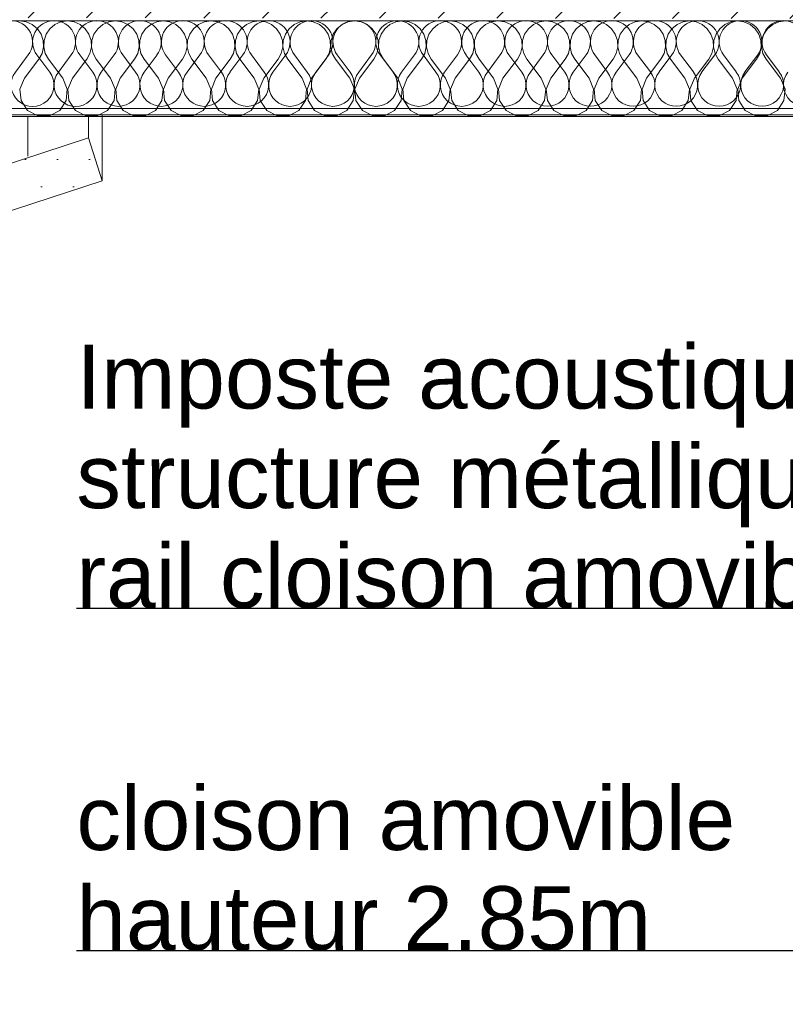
# Model space of a CAD drawing. Header units: millimetres. Extents: x 1516 to 53650, y -1776 to 7865.
# Tile 20 of 37: x 24091 to 25291, y 1966 to 3510. Entities that reach past the tile are written whole.
import ezdxf

# ---------------------------------------------------------------- set-up
doc = ezdxf.new("R2010")
doc.units = ezdxf.units.MM
doc.header["$MEASUREMENT"] = 0
for name, color, linetype in [('2D - Cotations pour 50ème.AL', 7, 'Continuous'), ('2D - Dessin général.AL', 7, 'Continuous'), ('Nouveau_2D - Dessin général.AL', 7, 'Continuous'), ('Nouveau_2D - Etiquettes.AL', 7, 'Continuous'), ('Nouveau__Plafonds.AL', 7, 'Continuous'), ('Nouveau__Toits - Toitures.AL', 7, 'Continuous')]:
    doc.layers.add(name, color=color, linetype=linetype)
doc.styles.add('STYLE_GENERE_1', font='arial.ttf')
doc.dimstyles.new('STYLE_GENERE__1', dxfattribs={"dimtxt": 0.18, "dimasz": 136.8, "dimexe": 0.18, "dimexo": 0.0625, "dimgap": 0, "dimtad": 0, "dimtih": 1, "dimtoh": 1, "dimdec": 4, "dimzin": 0, "dimdsep": 46, "dimcen": 0.09, "dimadec": 0, "dimazin": 0, "dimtfac": 1, "dimtdec": 4, "dimtmove": 0, "dimatfit": 3, "dimldrblk": 'ARROWHEAD_5', "dimfxl": 0, "dimtolj": 1, "dimtzin": 0, "dimarcsym": 0})
doc.dimstyles.new('STYLE_GENERE__2', dxfattribs={"dimtxt": 100, "dimasz": 71.25, "dimexe": 0.18, "dimexo": 0.0625, "dimgap": 0, "dimtad": 1, "dimtih": 1, "dimtoh": 1, "dimlfac": 0.001, "dimzin": 0, "dimdsep": 46, "dimtxsty": 'STYLE_GENERE_1', "dimblk": 'ARROWHEAD_6', "dimblk1": 'ARROWHEAD_6', "dimblk2": 'ARROWHEAD_6', "dimcen": 0.09, "dimse1": 1, "dimse2": 1, "dimclrd": 7, "dimclre": 7, "dimclrt": 7, "dimazin": 0, "dimtfac": 1, "dimtdec": 4, "dimtmove": 0, "dimatfit": 3, "dimfxl": 0, "dimtolj": 1, "dimtzin": 0, "dimarcsym": 0})

# ---------------------------------------------------------------- blocks, each defined once
blk = doc.blocks.new('*X5')
at = {"layer": 'Nouveau_2D - Dessin général.AL', "color": 7, "linetype": 'Continuous', "lineweight": 5}
for p, q in [((24101, 3506.6), (24090.8, 3508.1)), ((24110.5, 3502.5), (24101, 3506.6)), ((24155.5, 3506.6), (24146.1, 3502.5)), ((24165.8, 3508.1), (24155.5, 3506.6)), ((24176, 3506.6), (24165.8, 3508.1)), ((24185.5, 3502.5), (24176, 3506.6)), ((24230.5, 3506.6), (24221.1, 3502.5)), ((24240.8, 3508.1), (24230.5, 3506.6)), ((24251, 3506.6), (24240.8, 3508.1)), ((24260.5, 3502.5), (24251, 3506.6)), ((24305.5, 3506.6), (24296.1, 3502.5)), ((24315.8, 3508.1), (24305.5, 3506.6)), ((24326, 3506.6), (24315.8, 3508.1)), ((24335.5, 3502.5), (24326, 3506.6)), ((24380.5, 3506.6), (24371.1, 3502.5)), ((24390.8, 3508.1), (24380.5, 3506.6)), ((24401, 3506.6), (24390.8, 3508.1)), ((24410.5, 3502.5), (24401, 3506.6)), ((24455.5, 3506.6), (24446.1, 3502.5)), ((24465.8, 3508.1), (24455.5, 3506.6)), ((24476, 3506.6), (24465.8, 3508.1)), ((24485.5, 3502.5), (24476, 3506.6)), ((24530.5, 3506.6), (24521.1, 3502.5)), ((24540.8, 3508.1), (24530.5, 3506.6)), ((24551, 3506.6), (24540.8, 3508.1)), ((24560.5, 3502.5), (24551, 3506.6)), ((24605.5, 3506.6), (24596.1, 3502.5)), ((24615.8, 3508.1), (24605.5, 3506.6)), ((24626, 3506.6), (24615.8, 3508.1)), ((24635.5, 3502.5), (24626, 3506.6)), ((24680.5, 3506.6), (24671.1, 3502.5)), ((24690.8, 3508.1), (24680.5, 3506.6)), ((24701, 3506.6), (24690.8, 3508.1)), ((24710.5, 3502.5), (24701, 3506.6)), ((24755.5, 3506.6), (24746.1, 3502.5)), ((24765.8, 3508.1), (24755.5, 3506.6)), ((24776, 3506.6), (24765.8, 3508.1)), ((24785.5, 3502.5), (24776, 3506.6)), ((24830.5, 3506.6), (24821.1, 3502.5)), ((24840.8, 3508.1), (24830.5, 3506.6)), ((24851, 3506.6), (24840.8, 3508.1)), ((24860.5, 3502.5), (24851, 3506.6)), ((24905.5, 3506.6), (24896.1, 3502.5)), ((24915.8, 3508.1), (24905.5, 3506.6)), ((24926, 3506.6), (24915.8, 3508.1)), ((24935.5, 3502.5), (24926, 3506.6)), ((24980.5, 3506.6), (24971.1, 3502.5)), ((24990.8, 3508.1), (24980.5, 3506.6)), ((25001, 3506.6), (24990.8, 3508.1)), ((25010.5, 3502.5), (25001, 3506.6)), ((25055.5, 3506.6), (25046.1, 3502.5)), ((25065.8, 3508.1), (25055.5, 3506.6)), ((25076, 3506.6), (25065.8, 3508.1)), ((25085.5, 3502.5), (25076, 3506.6)), ((25130.5, 3506.6), (25121.1, 3502.5)), ((25140.8, 3508.1), (25130.5, 3506.6)), ((25151, 3506.6), (25140.8, 3508.1)), ((25160.5, 3502.5), (25151, 3506.6)), ((25205.5, 3506.6), (25196.1, 3502.5)), ((25215.8, 3508.1), (25205.5, 3506.6)), ((25226, 3506.6), (25215.8, 3508.1)), ((25235.5, 3502.5), (25226, 3506.6)), ((25280.5, 3506.6), (25271.1, 3502.5)), ((25290.8, 3508.1), (25280.5, 3506.6)), ((24118.5, 3495.9), (24110.5, 3502.5)), ((24124.3, 3487.3), (24118.5, 3495.9)), ((24138.1, 3495.9), (24132.2, 3487.3)), ((24146.1, 3502.5), (24138.1, 3495.9)), ((24193.5, 3495.9), (24185.5, 3502.5)), ((24199.3, 3487.3), (24193.5, 3495.9)), ((24213.1, 3495.9), (24207.2, 3487.3)), ((24221.1, 3502.5), (24213.1, 3495.9)), ((24268.5, 3495.9), (24260.5, 3502.5)), ((24274.3, 3487.3), (24268.5, 3495.9)), ((24288.1, 3495.9), (24282.2, 3487.3)), ((24296.1, 3502.5), (24288.1, 3495.9)), ((24343.5, 3495.9), (24335.5, 3502.5)), ((24349.3, 3487.3), (24343.5, 3495.9)), ((24363.1, 3495.9), (24357.2, 3487.3)), ((24371.1, 3502.5), (24363.1, 3495.9)), ((24418.5, 3495.9), (24410.5, 3502.5)), ((24424.3, 3487.3), (24418.5, 3495.9)), ((24438.1, 3495.9), (24432.2, 3487.3)), ((24446.1, 3502.5), (24438.1, 3495.9)), ((24493.5, 3495.9), (24485.5, 3502.5)), ((24499.3, 3487.3), (24493.5, 3495.9)), ((24513.1, 3495.9), (24507.2, 3487.3)), ((24521.1, 3502.5), (24513.1, 3495.9)), ((24568.5, 3495.9), (24560.5, 3502.5)), ((24574.3, 3487.3), (24568.5, 3495.9)), ((24588.1, 3495.9), (24582.2, 3487.3)), ((24596.1, 3502.5), (24588.1, 3495.9)), ((24643.5, 3495.9), (24635.5, 3502.5)), ((24649.3, 3487.3), (24643.5, 3495.9)), ((24663.1, 3495.9), (24657.2, 3487.3)), ((24671.1, 3502.5), (24663.1, 3495.9)), ((24718.5, 3495.9), (24710.5, 3502.5)), ((24724.3, 3487.3), (24718.5, 3495.9)), ((24738.1, 3495.9), (24732.2, 3487.3)), ((24746.1, 3502.5), (24738.1, 3495.9)), ((24793.5, 3495.9), (24785.5, 3502.5)), ((24799.3, 3487.3), (24793.5, 3495.9)), ((24813.1, 3495.9), (24807.2, 3487.3)), ((24821.1, 3502.5), (24813.1, 3495.9)), ((24868.5, 3495.9), (24860.5, 3502.5)), ((24874.3, 3487.3), (24868.5, 3495.9)), ((24888.1, 3495.9), (24882.2, 3487.3)), ((24896.1, 3502.5), (24888.1, 3495.9)), ((24943.5, 3495.9), (24935.5, 3502.5)), ((24949.3, 3487.3), (24943.5, 3495.9)), ((24963.1, 3495.9), (24957.2, 3487.3)), ((24971.1, 3502.5), (24963.1, 3495.9)), ((25018.5, 3495.9), (25010.5, 3502.5)), ((25024.3, 3487.3), (25018.5, 3495.9)), ((25038.1, 3495.9), (25032.2, 3487.3)), ((25046.1, 3502.5), (25038.1, 3495.9)), ((25093.5, 3495.9), (25085.5, 3502.5)), ((25099.3, 3487.3), (25093.5, 3495.9)), ((25113.1, 3495.9), (25107.2, 3487.3)), ((25121.1, 3502.5), (25113.1, 3495.9)), ((25168.5, 3495.9), (25160.5, 3502.5)), ((25174.3, 3487.3), (25168.5, 3495.9)), ((25188.1, 3495.9), (25182.2, 3487.3)), ((25196.1, 3502.5), (25188.1, 3495.9)), ((25243.5, 3495.9), (25235.5, 3502.5)), ((25249.3, 3487.3), (25243.5, 3495.9)), ((25263.1, 3495.9), (25257.2, 3487.3)), ((25271.1, 3502.5), (25263.1, 3495.9)), ((24127.6, 3477.5), (24124.3, 3487.3)), ((24128.1, 3467.2), (24127.6, 3477.5)), ((24128.9, 3477.5), (24128.4, 3467.2)), ((24132.2, 3487.3), (24128.9, 3477.5)), ((24202.6, 3477.5), (24199.3, 3487.3)), ((24203.1, 3467.2), (24202.6, 3477.5)), ((24203.9, 3477.5), (24203.4, 3467.2)), ((24207.2, 3487.3), (24203.9, 3477.5)), ((24277.6, 3477.5), (24274.3, 3487.3)), ((24278.1, 3467.2), (24277.6, 3477.5)), ((24278.9, 3477.5), (24278.4, 3467.2)), ((24282.2, 3487.3), (24278.9, 3477.5)), ((24352.6, 3477.5), (24349.3, 3487.3)), ((24353.1, 3467.2), (24352.6, 3477.5)), ((24353.9, 3477.5), (24353.4, 3467.2)), ((24357.2, 3487.3), (24353.9, 3477.5)), ((24427.6, 3477.5), (24424.3, 3487.3)), ((24428.1, 3467.2), (24427.6, 3477.5)), ((24428.9, 3477.5), (24428.4, 3467.2)), ((24432.2, 3487.3), (24428.9, 3477.5)), ((24502.6, 3477.5), (24499.3, 3487.3)), ((24503.1, 3467.2), (24502.6, 3477.5)), ((24503.9, 3477.5), (24503.4, 3467.2)), ((24507.2, 3487.3), (24503.9, 3477.5)), ((24577.6, 3477.5), (24574.3, 3487.3)), ((24578.1, 3467.2), (24577.6, 3477.5)), ((24578.9, 3477.5), (24578.4, 3467.2)), ((24582.2, 3487.3), (24578.9, 3477.5)), ((24652.6, 3477.5), (24649.3, 3487.3)), ((24653.1, 3467.2), (24652.6, 3477.5)), ((24653.9, 3477.5), (24653.4, 3467.2)), ((24657.2, 3487.3), (24653.9, 3477.5)), ((24727.6, 3477.5), (24724.3, 3487.3)), ((24728.1, 3467.2), (24727.6, 3477.5)), ((24728.9, 3477.5), (24728.4, 3467.2)), ((24732.2, 3487.3), (24728.9, 3477.5)), ((24802.6, 3477.5), (24799.3, 3487.3)), ((24803.1, 3467.2), (24802.6, 3477.5)), ((24803.9, 3477.5), (24803.4, 3467.2)), ((24807.2, 3487.3), (24803.9, 3477.5)), ((24877.6, 3477.5), (24874.3, 3487.3)), ((24878.1, 3467.2), (24877.6, 3477.5)), ((24878.9, 3477.5), (24878.4, 3467.2)), ((24882.2, 3487.3), (24878.9, 3477.5)), ((24952.6, 3477.5), (24949.3, 3487.3)), ((24953.1, 3467.2), (24952.6, 3477.5)), ((24953.9, 3477.5), (24953.4, 3467.2)), ((24957.2, 3487.3), (24953.9, 3477.5)), ((25027.6, 3477.5), (25024.3, 3487.3)), ((25028.1, 3467.2), (25027.6, 3477.5)), ((25028.9, 3477.5), (25028.4, 3467.2)), ((25032.2, 3487.3), (25028.9, 3477.5)), ((25102.6, 3477.5), (25099.3, 3487.3)), ((25103.1, 3467.2), (25102.6, 3477.5)), ((25103.9, 3477.5), (25103.4, 3467.2)), ((25107.2, 3487.3), (25103.9, 3477.5)), ((25177.6, 3477.5), (25174.3, 3487.3)), ((25178.1, 3467.2), (25177.6, 3477.5)), ((25178.9, 3477.5), (25178.4, 3467.2)), ((25182.2, 3487.3), (25178.9, 3477.5)), ((25252.6, 3477.5), (25249.3, 3487.3)), ((25253.1, 3467.2), (25252.6, 3477.5)), ((25253.9, 3477.5), (25253.4, 3467.2)), ((25257.2, 3487.3), (25253.9, 3477.5)), ((24125.8, 3457.1), (24128.1, 3467.2)), ((24128.4, 3467.2), (24130.8, 3457.1)), ((24200.8, 3457.1), (24203.1, 3467.2)), ((24203.4, 3467.2), (24205.8, 3457.1)), ((24275.8, 3457.1), (24278.1, 3467.2)), ((24278.4, 3467.2), (24280.8, 3457.1)), ((24350.8, 3457.1), (24353.1, 3467.2)), ((24353.4, 3467.2), (24355.8, 3457.1)), ((24425.8, 3457.1), (24428.1, 3467.2)), ((24428.4, 3467.2), (24430.8, 3457.1)), ((24500.8, 3457.1), (24503.1, 3467.2)), ((24503.4, 3467.2), (24505.8, 3457.1)), ((24575.8, 3457.1), (24578.1, 3467.2)), ((24578.4, 3467.2), (24580.8, 3457.1)), ((24650.8, 3457.1), (24653.1, 3467.2)), ((24653.4, 3467.2), (24655.8, 3457.1)), ((24725.8, 3457.1), (24728.1, 3467.2)), ((24728.4, 3467.2), (24730.8, 3457.1)), ((24800.8, 3457.1), (24803.1, 3467.2)), ((24803.4, 3467.2), (24805.8, 3457.1)), ((24875.8, 3457.1), (24878.1, 3467.2)), ((24878.4, 3467.2), (24880.8, 3457.1)), ((24950.8, 3457.1), (24953.1, 3467.2)), ((24953.4, 3467.2), (24955.8, 3457.1)), ((25025.8, 3457.1), (25028.1, 3467.2)), ((25028.4, 3467.2), (25030.8, 3457.1)), ((25100.8, 3457.1), (25103.1, 3467.2)), ((25103.4, 3467.2), (25105.8, 3457.1)), ((25175.8, 3457.1), (25178.1, 3467.2)), ((25178.4, 3467.2), (25180.8, 3457.1)), ((25250.8, 3457.1), (25253.1, 3467.2)), ((25253.4, 3467.2), (25255.8, 3457.1)), ((24098.3, 3418.1), (24120.8, 3448.1)), ((24120.8, 3448.1), (24125.8, 3457.1)), ((24130.8, 3457.1), (24135.8, 3448.1)), ((24158.3, 3418.1), (24135.8, 3448.1)), ((24173.3, 3418.1), (24195.8, 3448.1)), ((24195.8, 3448.1), (24200.8, 3457.1)), ((24205.8, 3457.1), (24210.8, 3448.1)), ((24233.3, 3418.1), (24210.8, 3448.1)), ((24248.3, 3418.1), (24270.8, 3448.1)), ((24270.8, 3448.1), (24275.8, 3457.1)), ((24280.8, 3457.1), (24285.8, 3448.1)), ((24308.3, 3418.1), (24285.8, 3448.1)), ((24323.3, 3418.1), (24345.8, 3448.1)), ((24345.8, 3448.1), (24350.8, 3457.1)), ((24355.8, 3457.1), (24360.8, 3448.1)), ((24383.3, 3418.1), (24360.8, 3448.1)), ((24398.3, 3418.1), (24420.8, 3448.1)), ((24420.8, 3448.1), (24425.8, 3457.1)), ((24430.8, 3457.1), (24435.8, 3448.1)), ((24458.3, 3418.1), (24435.8, 3448.1)), ((24473.3, 3418.1), (24495.8, 3448.1)), ((24495.8, 3448.1), (24500.8, 3457.1)), ((24505.8, 3457.1), (24510.8, 3448.1)), ((24533.3, 3418.1), (24510.8, 3448.1)), ((24548.3, 3418.1), (24570.8, 3448.1)), ((24570.8, 3448.1), (24575.8, 3457.1)), ((24580.8, 3457.1), (24585.8, 3448.1)), ((24608.3, 3418.1), (24585.8, 3448.1)), ((24623.3, 3418.1), (24645.8, 3448.1)), ((24645.8, 3448.1), (24650.8, 3457.1)), ((24655.8, 3457.1), (24660.8, 3448.1)), ((24683.3, 3418.1), (24660.8, 3448.1)), ((24698.3, 3418.1), (24720.8, 3448.1)), ((24720.8, 3448.1), (24725.8, 3457.1)), ((24730.8, 3457.1), (24735.8, 3448.1)), ((24758.3, 3418.1), (24735.8, 3448.1)), ((24773.3, 3418.1), (24795.8, 3448.1)), ((24795.8, 3448.1), (24800.8, 3457.1)), ((24805.8, 3457.1), (24810.8, 3448.1)), ((24833.3, 3418.1), (24810.8, 3448.1)), ((24848.3, 3418.1), (24870.8, 3448.1)), ((24870.8, 3448.1), (24875.8, 3457.1)), ((24880.8, 3457.1), (24885.8, 3448.1)), ((24908.3, 3418.1), (24885.8, 3448.1)), ((24923.3, 3418.1), (24945.8, 3448.1)), ((24945.8, 3448.1), (24950.8, 3457.1)), ((24955.8, 3457.1), (24960.8, 3448.1)), ((24983.3, 3418.1), (24960.8, 3448.1)), ((24998.3, 3418.1), (25020.8, 3448.1)), ((25020.8, 3448.1), (25025.8, 3457.1)), ((25030.8, 3457.1), (25035.8, 3448.1)), ((25058.3, 3418.1), (25035.8, 3448.1)), ((25073.3, 3418.1), (25095.8, 3448.1)), ((25095.8, 3448.1), (25100.8, 3457.1)), ((25105.8, 3457.1), (25110.8, 3448.1)), ((25133.3, 3418.1), (25110.8, 3448.1)), ((25148.3, 3418.1), (25170.8, 3448.1)), ((25170.8, 3448.1), (25175.8, 3457.1)), ((25180.8, 3457.1), (25185.8, 3448.1)), ((25208.3, 3418.1), (25185.8, 3448.1)), ((25223.3, 3418.1), (25245.8, 3448.1)), ((25245.8, 3448.1), (25250.8, 3457.1)), ((25255.8, 3457.1), (25260.8, 3448.1)), ((25283.3, 3418.1), (25260.8, 3448.1)), ((24098.3, 3418.1), (24091.2, 3401.2)), ((24165.4, 3401.2), (24158.3, 3418.1)), ((24173.3, 3418.1), (24166.2, 3401.2)), ((24240.4, 3401.2), (24233.3, 3418.1)), ((24248.3, 3418.1), (24241.2, 3401.2)), ((24315.4, 3401.2), (24308.3, 3418.1)), ((24323.3, 3418.1), (24316.2, 3401.2)), ((24390.4, 3401.2), (24383.3, 3418.1)), ((24398.3, 3418.1), (24391.2, 3401.2)), ((24465.4, 3401.2), (24458.3, 3418.1)), ((24473.3, 3418.1), (24466.2, 3401.2)), ((24540.4, 3401.2), (24533.3, 3418.1)), ((24548.3, 3418.1), (24541.2, 3401.2)), ((24615.4, 3401.2), (24608.3, 3418.1)), ((24623.3, 3418.1), (24616.2, 3401.2)), ((24690.4, 3401.2), (24683.3, 3418.1)), ((24698.3, 3418.1), (24691.2, 3401.2)), ((24765.4, 3401.2), (24758.3, 3418.1)), ((24773.3, 3418.1), (24766.2, 3401.2)), ((24840.4, 3401.2), (24833.3, 3418.1)), ((24848.3, 3418.1), (24841.2, 3401.2)), ((24915.4, 3401.2), (24908.3, 3418.1)), ((24923.3, 3418.1), (24916.2, 3401.2)), ((24990.4, 3401.2), (24983.3, 3418.1)), ((24998.3, 3418.1), (24991.2, 3401.2)), ((25065.4, 3401.2), (25058.3, 3418.1)), ((25073.3, 3418.1), (25066.2, 3401.2)), ((25140.4, 3401.2), (25133.3, 3418.1)), ((25148.3, 3418.1), (25141.2, 3401.2)), ((25215.4, 3401.2), (25208.3, 3418.1)), ((25223.3, 3418.1), (25216.2, 3401.2)), ((25290.4, 3401.2), (25283.3, 3418.1)), ((24091.2, 3401.2), (24092.9, 3383)), ((24163.6, 3383), (24165.4, 3401.2)), ((24166.2, 3401.2), (24167.9, 3383)), ((24238.6, 3383), (24240.4, 3401.2)), ((24241.2, 3401.2), (24242.9, 3383)), ((24313.6, 3383), (24315.4, 3401.2)), ((24316.2, 3401.2), (24317.9, 3383)), ((24388.6, 3383), (24390.4, 3401.2)), ((24391.2, 3401.2), (24392.9, 3383)), ((24463.6, 3383), (24465.4, 3401.2)), ((24466.2, 3401.2), (24467.9, 3383)), ((24538.6, 3383), (24540.4, 3401.2)), ((24541.2, 3401.2), (24542.9, 3383)), ((24613.6, 3383), (24615.4, 3401.2)), ((24616.2, 3401.2), (24617.9, 3383)), ((24688.6, 3383), (24690.4, 3401.2)), ((24691.2, 3401.2), (24692.9, 3383)), ((24763.6, 3383), (24765.4, 3401.2)), ((24766.2, 3401.2), (24767.9, 3383)), ((24838.6, 3383), (24840.4, 3401.2)), ((24841.2, 3401.2), (24842.9, 3383)), ((24913.6, 3383), (24915.4, 3401.2)), ((24916.2, 3401.2), (24917.9, 3383)), ((24988.6, 3383), (24990.4, 3401.2)), ((24991.2, 3401.2), (24992.9, 3383)), ((25063.6, 3383), (25065.4, 3401.2)), ((25066.2, 3401.2), (25067.9, 3383)), ((25138.6, 3383), (25140.4, 3401.2)), ((25141.2, 3401.2), (25142.9, 3383)), ((25213.6, 3383), (25215.4, 3401.2)), ((25216.2, 3401.2), (25217.9, 3383)), ((25288.6, 3383), (25290.4, 3401.2)), ((24092.9, 3383), (24103.1, 3367.8)), ((24153.5, 3367.8), (24163.6, 3383)), ((24167.9, 3383), (24178.1, 3367.8)), ((24228.5, 3367.8), (24238.6, 3383)), ((24242.9, 3383), (24253.1, 3367.8)), ((24303.5, 3367.8), (24313.6, 3383)), ((24317.9, 3383), (24328.1, 3367.8)), ((24378.5, 3367.8), (24388.6, 3383)), ((24392.9, 3383), (24403.1, 3367.8)), ((24453.5, 3367.8), (24463.6, 3383)), ((24467.9, 3383), (24478.1, 3367.8)), ((24528.5, 3367.8), (24538.6, 3383)), ((24542.9, 3383), (24553.1, 3367.8)), ((24603.5, 3367.8), (24613.6, 3383)), ((24617.9, 3383), (24628.1, 3367.8)), ((24678.5, 3367.8), (24688.6, 3383)), ((24692.9, 3383), (24703.1, 3367.8)), ((24753.5, 3367.8), (24763.6, 3383)), ((24767.9, 3383), (24778.1, 3367.8)), ((24828.5, 3367.8), (24838.6, 3383)), ((24842.9, 3383), (24853.1, 3367.8)), ((24903.5, 3367.8), (24913.6, 3383)), ((24917.9, 3383), (24928.1, 3367.8)), ((24978.5, 3367.8), (24988.6, 3383)), ((24992.9, 3383), (25003.1, 3367.8)), ((25053.5, 3367.8), (25063.6, 3383)), ((25067.9, 3383), (25078.1, 3367.8)), ((25128.5, 3367.8), (25138.6, 3383)), ((25142.9, 3383), (25153.1, 3367.8)), ((25203.5, 3367.8), (25213.6, 3383)), ((25217.9, 3383), (25228.1, 3367.8)), ((25278.5, 3367.8), (25288.6, 3383)), ((24103.1, 3367.8), (24119.2, 3359.2)), ((24137.4, 3359.2), (24153.5, 3367.8)), ((24178.1, 3367.8), (24194.2, 3359.2)), ((24212.4, 3359.2), (24228.5, 3367.8)), ((24253.1, 3367.8), (24269.2, 3359.2)), ((24287.4, 3359.2), (24303.5, 3367.8)), ((24328.1, 3367.8), (24344.2, 3359.2)), ((24362.4, 3359.2), (24378.5, 3367.8)), ((24403.1, 3367.8), (24419.2, 3359.2)), ((24437.4, 3359.2), (24453.5, 3367.8)), ((24478.1, 3367.8), (24494.2, 3359.2)), ((24512.4, 3359.2), (24528.5, 3367.8)), ((24553.1, 3367.8), (24569.2, 3359.2)), ((24587.4, 3359.2), (24603.5, 3367.8)), ((24628.1, 3367.8), (24644.2, 3359.2)), ((24662.4, 3359.2), (24678.5, 3367.8)), ((24703.1, 3367.8), (24719.2, 3359.2)), ((24737.4, 3359.2), (24753.5, 3367.8)), ((24778.1, 3367.8), (24794.2, 3359.2)), ((24812.4, 3359.2), (24828.5, 3367.8)), ((24853.1, 3367.8), (24869.2, 3359.2)), ((24887.4, 3359.2), (24903.5, 3367.8)), ((24928.1, 3367.8), (24944.2, 3359.2)), ((24962.4, 3359.2), (24978.5, 3367.8)), ((25003.1, 3367.8), (25019.2, 3359.2)), ((25037.4, 3359.2), (25053.5, 3367.8)), ((25078.1, 3367.8), (25094.2, 3359.2)), ((25112.4, 3359.2), (25128.5, 3367.8)), ((25153.1, 3367.8), (25169.2, 3359.2)), ((25187.4, 3359.2), (25203.5, 3367.8)), ((25228.1, 3367.8), (25244.2, 3359.2)), ((25262.4, 3359.2), (25278.5, 3367.8)), ((24119.2, 3359.2), (24137.4, 3359.2)), ((24194.2, 3359.2), (24212.4, 3359.2)), ((24269.2, 3359.2), (24287.4, 3359.2)), ((24344.2, 3359.2), (24362.4, 3359.2)), ((24419.2, 3359.2), (24437.4, 3359.2)), ((24494.2, 3359.2), (24512.4, 3359.2)), ((24569.2, 3359.2), (24587.4, 3359.2)), ((24644.2, 3359.2), (24662.4, 3359.2)), ((24719.2, 3359.2), (24737.4, 3359.2)), ((24794.2, 3359.2), (24812.4, 3359.2)), ((24869.2, 3359.2), (24887.4, 3359.2)), ((24944.2, 3359.2), (24962.4, 3359.2)), ((25019.2, 3359.2), (25037.4, 3359.2)), ((25094.2, 3359.2), (25112.4, 3359.2)), ((25169.2, 3359.2), (25187.4, 3359.2)), ((25244.2, 3359.2), (25262.4, 3359.2))]:
    blk.add_line(p, q, dxfattribs=at)
blk = doc.blocks.new('Hachure_1', base_point=(0, 0))
at = {"layer": 'Nouveau_2D - Dessin général.AL', "color": 7, "linetype": 'Continuous', "lineweight": 5, "flags": 128}
blk.add_lwpolyline([(20931.9, 3358.1), (20597.1, 3508.1), (28969.9, 3508.1), (28644.6, 3358.1)], close=True, dxfattribs=at)
at = {"layer": 'Nouveau_2D - Dessin général.AL', "color": 7, "linetype": 'Continuous', "lineweight": 5}
blk.add_blockref('*X5', (0, 0), dxfattribs=at)
blk = doc.blocks.new('ARROWHEAD_5')
at = {"linetype": 'Continuous', "lineweight": 0}
blk.add_hatch(color=0, dxfattribs=at).paths.add_polyline_path([(-1, 0.2679), (0, 0), (-1, -0.2679)])
at = {"color": 0, "linetype": 'Continuous', "lineweight": 0}
blk.add_line((0, 0), (-1, 0), dxfattribs=at)
blk = doc.blocks.new('*X22')
at = {"layer": 'Nouveau__Toits - Toitures.AL', "color": 7, "linetype": 'Continuous', "lineweight": 5}
for p, q in [((24084.1, 3427.8), (24104.3, 3454.7)), ((24137.9, 3427.8), (24117.7, 3454.7)), ((24151.4, 3427.8), (24171.5, 3454.7)), ((24205.2, 3427.8), (24185, 3454.7)), ((24218.6, 3427.8), (24238.8, 3454.7)), ((24272.4, 3427.8), (24252.2, 3454.7)), ((24285.9, 3427.8), (24306, 3454.7)), ((24339.7, 3427.8), (24319.5, 3454.7)), ((24353.1, 3427.8), (24373.3, 3454.8)), ((24406.9, 3427.9), (24386.8, 3454.8)), ((24420.4, 3427.9), (24440.6, 3454.8)), ((24474.2, 3427.9), (24454, 3454.8)), ((24487.6, 3427.9), (24507.8, 3454.8)), ((24541.5, 3427.9), (24521.3, 3454.8)), ((24554.9, 3427.9), (24575.1, 3454.8)), ((24608.7, 3427.9), (24588.5, 3454.8)), ((24622.2, 3427.9), (24642.3, 3454.8)), ((24676, 3427.9), (24655.8, 3454.8)), ((24689.4, 3427.9), (24709.6, 3454.8)), ((24743.2, 3427.9), (24723, 3454.8)), ((24756.7, 3427.9), (24776.8, 3454.8)), ((24810.5, 3427.9), (24790.3, 3454.8)), ((24823.9, 3427.9), (24844.1, 3454.8)), ((24877.7, 3427.9), (24857.6, 3454.8)), ((24891.2, 3427.9), (24911.4, 3454.8)), ((24945, 3427.9), (24924.8, 3454.8)), ((24958.4, 3427.9), (24978.6, 3454.8)), ((25012.2, 3427.9), (24992.1, 3454.8)), ((25025.7, 3427.9), (25045.9, 3454.9)), ((25079.5, 3428), (25059.3, 3454.9)), ((25093, 3428), (25113.1, 3454.9)), ((25146.8, 3428), (25126.6, 3454.9)), ((25160.2, 3428), (25180.4, 3454.9)), ((25214, 3428), (25193.8, 3454.9)), ((25227.5, 3428), (25247.6, 3454.9)), ((25281.3, 3428), (25261.1, 3454.9))]:
    blk.add_line(p, q, dxfattribs=at)
for centre, start, end in [((24077.4, 3474.9), 323.1384, 90.0083), ((24144.6, 3474.9), 90.0083, 216.8782), ((24144.6, 3474.9), 323.1384, 90.0083), ((24211.9, 3474.9), 90.0083, 216.8782), ((24211.9, 3474.9), 323.1384, 90.0083), ((24279.1, 3474.9), 90.0083, 216.8782), ((24279.1, 3474.9), 323.1384, 90.0083), ((24346.4, 3474.9), 90.0083, 216.8782), ((24346.4, 3474.9), 323.1384, 90.0083), ((24413.7, 3474.9), 90.0083, 216.8782), ((24413.7, 3474.9), 323.1384, 90.0083), ((24480.9, 3474.9), 90.0083, 216.8782), ((24480.9, 3474.9), 323.1384, 90.0083), ((24548.2, 3475), 90.0083, 216.8782), ((24548.2, 3475), 323.1384, 90.0083), ((24615.4, 3475), 90.0083, 216.8782), ((24615.4, 3475), 323.1384, 90.0083), ((24682.7, 3475), 90.0083, 216.8782), ((24682.7, 3475), 323.1384, 90.0083), ((24749.9, 3475), 90.0083, 216.8782), ((24749.9, 3475), 323.1384, 90.0083), ((24817.2, 3475), 90.0083, 216.8782), ((24817.2, 3475), 323.1384, 90.0083), ((24884.5, 3475), 90.0083, 216.8782), ((24884.5, 3475), 323.1384, 90.0083), ((24951.7, 3475), 90.0083, 216.8782), ((24951.7, 3475), 323.1384, 90.0083), ((25019, 3475), 90.0083, 216.8782), ((25019, 3475), 323.1384, 90.0083), ((25086.2, 3475), 90.0083, 216.8782), ((25086.2, 3475), 323.1384, 90.0083), ((25153.5, 3475), 90.0083, 216.8782), ((25153.5, 3475), 323.1384, 90.0083), ((25220.7, 3475.1), 90.0083, 216.8782), ((25220.7, 3475.1), 323.1384, 90.0083), ((25288, 3475.1), 90.0083, 216.8782), ((25288, 3475.1), 323.1384, 90.0083), ((24111, 3407.6), 143.1384, 36.8782), ((24178.3, 3407.6), 143.1384, 36.8782), ((24245.5, 3407.7), 143.1384, 36.8782), ((24312.8, 3407.7), 143.1384, 36.8782), ((24380, 3407.7), 143.1384, 36.8782), ((24447.3, 3407.7), 143.1384, 36.8782), ((24514.6, 3407.7), 143.1384, 36.8782), ((24581.8, 3407.7), 143.1384, 36.8782), ((24649.1, 3407.7), 143.1384, 36.8782), ((24716.3, 3407.7), 143.1384, 36.8782), ((24783.6, 3407.7), 143.1384, 36.8782), ((24850.8, 3407.7), 143.1384, 36.8782), ((24918.1, 3407.8), 143.1384, 36.8782), ((24985.3, 3407.8), 143.1384, 36.8782), ((25052.6, 3407.8), 143.1384, 36.8782), ((25119.9, 3407.8), 143.1384, 36.8782), ((25187.1, 3407.8), 143.1384, 36.8782), ((25254.4, 3407.8), 143.1384, 36.8782), ((25321.6, 3407.8), 143.1384, 36.8782)]:
    blk.add_arc(centre, 33.6, start, end, dxfattribs=at)
blk = doc.blocks.new('Élément de coupe_9')
at = {"layer": 'Nouveau__Toits - Toitures.AL', "color": 7, "linetype": 'Continuous', "lineweight": 15}
for p, q in [((29208.6, 3371.4), (20352.6, 3370.1)), ((25912.2, 3360.8), (20352.6, 3360))]:
    blk.add_line(p, q, dxfattribs=at)
at = {"layer": 'Nouveau__Toits - Toitures.AL', "lineweight": 0}
blk.add_blockref('*X22', (0, 0), dxfattribs=at)
blk = doc.blocks.new('Élément de coupe_75')
at = {"layer": 'Nouveau__Plafonds.AL', "linetype": 'Continuous', "lineweight": 0, "true_color": 0x000000}
h = blk.add_hatch(dxfattribs=at)
h.set_pattern_fill('Plâtre___Carreau', color=18, style=0, pattern_type=2)
h.set_pattern_definition([(0, (0, 0), (0, 86.60254), [0, -50]), (0, (25, 43.3), (0, 86.60254), [0, -50])])
h.paths.add_polyline_path([(22629.2, 2810.2), (22650.8, 2743), (24220.1, 3257.4), (24198.5, 3324.6)])
at = {"layer": 'Nouveau__Plafonds.AL', "color": 7, "linetype": 'Continuous', "lineweight": 5}
for p, q in [((22629.2, 3360.3), (22629.2, 2810.2)), ((24198.5, 3360.6), (24198.5, 3324.6)), ((24220.1, 3360.6), (24220.1, 3257.4)), ((24198.5, 3324.6), (22629.2, 2810.2)), ((24198.5, 3324.6), (24220.1, 3257.4)), ((24220.1, 3257.4), (22650.8, 2743)), ((22629.2, 2810.2), (22650.8, 2743))]:
    blk.add_line(p, q, dxfattribs=at)
blk = doc.blocks.new('*D124')
at = {"layer": '2D - Cotations pour 50ème.AL', "color": 7, "linetype": 'Continuous', "lineweight": 5}
for p, q in [((22288.3, -1370.3), (22288.3, -1229.7)), ((27287.3, -1370.3), (27287.3, -1229.7)), ((22325.8, -1262.5), (22250.8, -1337.5)), ((27324.8, -1262.5), (27249.8, -1337.5)), ((22288.3, -1300), (27287.3, -1300))]:
    blk.add_line(p, q, dxfattribs=at)
at = {"layer": '2D - Cotations pour 50ème.AL', "color": 7, "lineweight": 5, "insert": (24654.4, -1280), "char_height": 100, "attachment_point": 7, "style": 'STYLE_GENERE_1'}
blk.add_mtext('\\A1;{\\pql;\\fArial|b0|i0|c0|p0;\\W1.000000;5,00}', dxfattribs=at)
blk = doc.blocks.new('ARROWHEAD_6')
at = {"color": 0, "linetype": 'Continuous', "lineweight": 0}
for p, q in [((-0.5, -0.5), (0.5, 0.5)), ((0, 0), (-1, 0))]:
    blk.add_line(p, q, dxfattribs=at)
blk = doc.blocks.new('*D141')
at = {"layer": '2D - Cotations pour 50ème.AL', "color": 7, "linetype": 'Continuous', "lineweight": 5}
for p, q in [((12715.6, 7343.5), (12715.6, 7484.1)), ((26806.4, 7343.5), (26806.4, 7484.1)), ((12753.1, 7451.3), (12678.1, 7376.3)), ((26843.9, 7451.3), (26768.9, 7376.3)), ((12715.6, 7413.8), (26806.4, 7413.8))]:
    blk.add_line(p, q, dxfattribs=at)
at = {"layer": '2D - Cotations pour 50ème.AL', "color": 7, "lineweight": 5, "char_height": 100, "attachment_point": 7, "style": 'STYLE_GENERE_1'}
for s, insert in [('\\A1;{\\pql;\\fArial|b0|i0|c0|p0;\\W1.000000;14,09}', (19513.1, 7433.8)), ('\\A1;{\\pql;\\fArial|b0|i0|c0|p0;\\W1.000000;10}', (26616.4, 7433.8))]:
    blk.add_mtext(s, dxfattribs=dict(at, insert=insert))

msp = doc.modelspace()

# ---------------------------------------------------------------- hatches: boundary and pattern name
at = {"layer": '2D - Dessin général.AL', "linetype": 'Continuous', "lineweight": 5}
h = msp.add_hatch(dxfattribs=at)
h.set_pattern_fill('Dallage', style=0, pattern_type=2)
h.set_pattern_definition([(45, (0, 0), (-45.96194, 45.96194), [])])
h.paths.add_polyline_path([(20352.582, 3516.365), (29208.65, 3508.076), (29208.65, 3664.384), (29180.247, 4543.035), (29103.175, 4520.032, 0.30272513), (28999.989, 4422.581), (28999.989, 4128.02), (28999.989, 3715.208), (28944.35, 3715.208), (20560.484, 3715.208), (20561.242, 4443.709, 0.24796748), (20482.908, 4533.971), (20394.993, 4560.264), (20380.984, 4560.264), (20352.582, 3664.384)])

# ---------------------------------------------------------------- linework, layer by layer
at = {"layer": 'Nouveau_2D - Dessin général.AL', "color": 7, "linetype": 'Continuous', "lineweight": 20, "flags": 128}
msp.add_lwpolyline([(24103.436, 3295.861), (24103.436, 3358.649)], dxfattribs=at)

# ---------------------------------------------------------------- block references
at = {"layer": 'Nouveau_2D - Dessin général.AL', "color": 7, "linetype": 'Continuous', "lineweight": 5}
msp.add_blockref('Hachure_1', (0, 0), dxfattribs=at)
at = {"layer": 'Nouveau__Plafonds.AL', "lineweight": 0}
msp.add_blockref('Élément de coupe_75', (0, 0), dxfattribs=at)
at = {"layer": 'Nouveau__Toits - Toitures.AL', "lineweight": 0}
msp.add_blockref('Élément de coupe_9', (0, 0), dxfattribs=at)

# ---------------------------------------------------------------- texts
at = {"layer": 'Nouveau_2D - Etiquettes.AL', "color": 7, "linetype": 'Continuous', "lineweight": 5, "insert": (24179.633, 2586.227), "char_height": 100, "width": 1901.05338, "attachment_point": 7, "line_spacing_factor": 0.936974, "style": 'STYLE_GENERE_1'}
msp.add_mtext('\\A1;{\\pql;\\fArial|b0|i0|c0|p0;\\W1.000000;Imposte acoust\\fArial|b0|i0|c0|p0;\\W1.000000;i\\fArial|b0|i0|c0|p0;\\W1.000000;que y/c structure métallique support rail cloison amovible}', dxfattribs=at)
at = {"layer": 'Nouveau_2D - Etiquettes.AL', "color": 7, "linetype": 'Continuous', "lineweight": 5, "insert": (24179.633, 2049.361), "char_height": 100, "attachment_point": 7, "line_spacing_factor": 0.940454, "style": 'STYLE_GENERE_1'}
msp.add_mtext('\\A1;{\\pql;\\fArial|b0|i0|c0|p0;\\W1.000000;cloison amovibl\\fArial|b0|i0|c0|p0;\\W1.000000;e\\P\\pql;\\fArial|b0|i0|c0|p0;\\W1.000000;hauteur 2.85m}', dxfattribs=at)

# ---------------------------------------------------------------- dimensions: what is measured, and where the dimension line sits
at = {"layer": '2D - Cotations pour 50ème.AL', "color": 7, "linetype": 'Continuous', "lineweight": 5}
for base, p1, p2, picture, middle in [((26806.433, 7413.791), (12715.568, 1679.454), (26806.433, 3145.723), '*D141', (19680.642, 7483.791)), ((27287.322, -1300), (22288.346, 2750.693), (27287.322, 2743.008), '*D124', (24783.832, -1230))]:
    dim = msp.add_linear_dim(base=base, p1=p1, p2=p2, dimstyle='STYLE_GENERE__2', dxfattribs=at)
    dim.commit()
    dim.dimension.update_dxf_attribs({"geometry": picture, "text_midpoint": middle, "dimtype": 160})

# ---------------------------------------------------------------- leaders
at = {"layer": 'Nouveau_2D - Etiquettes.AL', "color": 7, "linetype": 'Continuous', "lineweight": 5, "annotation_type": 0, "has_hookline": 1, "hookline_direction": 1}
for points, text_width in [([(26849.217, 3160.109), (26242.653, 2586.227), (24179.633, 2586.227)], 1716.9), ([(26849.427, 2016.9), (25432.512, 2049.361), (24179.633, 2049.361)], 1020.4)]:
    msp.add_leader(points, dimstyle='STYLE_GENERE__1', dxfattribs=dict(at, text_width=text_width))

doc.saveas('drawing.dxf')
